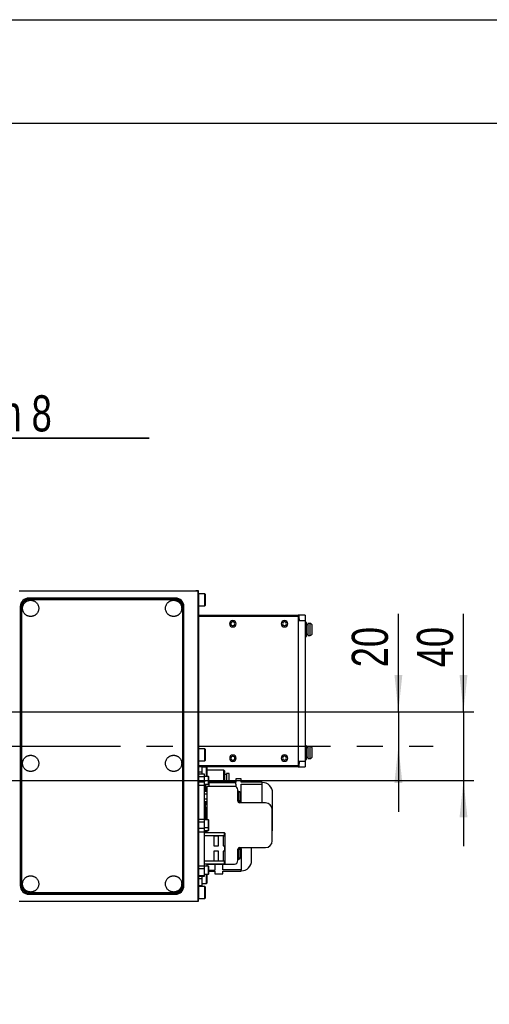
# Model space of a CAD drawing. Extents: x 0 to 841, y 0 to 594.
# Tile 76 of 142: x 358 to 403, y 499 to 594. Entities that reach past the tile are written whole.
import ezdxf

# ---------------------------------------------------------------- set-up
doc = ezdxf.new("R2010")
doc.units = 0
doc.linetypes.add('CENTERX2', pattern=[20.32, 12.7, -2.54, 2.54, -2.54])
doc.layers.get('0').update_dxf_attribs({"linetype": 'CONTINUOUS'})
doc.styles.add('SLDTEXTSTYLE0', font='TXT', dxfattribs={"width": 0.75})
doc.styles.add('SLDTEXTSTYLE3', font='TXT', dxfattribs={"width": 0.6875})
doc.dimstyles.new('SLDDIMSTYLE0', dxfattribs={"dimtxt": 3.5, "dimasz": 3.556, "dimexe": 0, "dimexo": 0.0625, "dimgap": 0.875, "dimtad": 1, "dimlfac": 6, "dimrnd": 1e-09, "dimzin": 12, "dimtxsty": 'SLDTEXTSTYLE0', "dimsah": 1, "dimcen": 0.09, "dimazin": 3, "dimtfac": 1, "dimtmove": 0, "dimatfit": 3, "dimtolj": 1, "dimtzin": 12})
doc.dimstyles.new('SLDDIMSTYLE17', dxfattribs={"dimtxt": 3.5, "dimasz": 3.556, "dimexe": 0, "dimexo": 0.0625, "dimgap": 0.875, "dimtad": 1, "dimlfac": 2.5, "dimrnd": 1e-09, "dimzin": 12, "dimtxsty": 'SLDTEXTSTYLE0', "dimblk1": 'NONE', "dimblk2": 'NONE', "dimsah": 1, "dimcen": 0, "dimazin": 3, "dimtol": 1, "dimtp": 0.012, "dimtfac": 1, "dimtdec": 3, "dimtmove": 0, "dimatfit": 3, "dimtolj": 1})
doc.dimstyles.new('SLDDIMSTYLE18', dxfattribs={"dimtxt": 3.5, "dimasz": 3.556, "dimexe": 0, "dimexo": 0.0625, "dimgap": 0.875, "dimtad": 1, "dimlfac": 2.5, "dimrnd": 1e-09, "dimzin": 12, "dimtxsty": 'SLDTEXTSTYLE0', "dimblk1": 'NONE', "dimblk2": 'NONE', "dimsah": 1, "dimcen": 0, "dimazin": 3, "dimtol": 1, "dimtp": 0.01, "dimtfac": 1, "dimtmove": 0, "dimatfit": 3, "dimtolj": 1})

# ---------------------------------------------------------------- blocks, each defined once
blk = doc.blocks.new('_D_37')
at = {"color": 7, "linetype": 'CONTINUOUS'}
for p, q in [((394.388, 527.252), (394.388, 536.719)), ((320.913, 527.252), (395.388, 527.252)), ((394.388, 527.252), (394.388, 523.919)), ((394.388, 523.919), (394.388, 517.569))]:
    blk.add_line(p, q, dxfattribs=at)
for points in [[(394.388, 527.252), (394.769, 530.808), (394.007, 530.808)], [(394.388, 523.919), (394.007, 520.363), (394.769, 520.363)]]:
    blk.add_solid(points, dxfattribs=at)
at = {"color": 7, "linetype": 'CONTINUOUS', "insert": (389.876, 531.546, 0.017), "char_height": 3.5, "attachment_point": 1, "rotation": 90, "style": 'SLDTEXTSTYLE0'}
blk.add_mtext('20', dxfattribs=at)
blk = doc.blocks.new('_D_46')
at = {"color": 7, "linetype": 'CONTINUOUS'}
for p, q in [((400.686, 527.252), (400.686, 536.719)), ((320.913, 527.252), (401.686, 527.252)), ((400.686, 527.252), (400.686, 520.586)), ((320.913, 520.586), (401.686, 520.586)), ((400.686, 520.586), (400.686, 514.236))]:
    blk.add_line(p, q, dxfattribs=at)
for points in [[(400.686, 527.252), (401.067, 530.808), (400.305, 530.808)], [(400.686, 520.586), (400.305, 517.03), (401.067, 517.03)]]:
    blk.add_solid(points, dxfattribs=at)
at = {"color": 7, "linetype": 'CONTINUOUS', "insert": (396.174, 531.546, -101.859), "char_height": 3.5, "attachment_point": 1, "rotation": 90, "style": 'SLDTEXTSTYLE0'}
blk.add_mtext('40', dxfattribs=at)
blk = doc.blocks.new('SW_NOTE_4')
at = {"color": 0, "linetype": 'CONTINUOUS'}
for p, q in [((0, 0), (30.76, 0)), ((30.76, 0), (0, 0)), ((0, 0), (30.76, 0)), ((30.76, 0), (0, 0)), ((0, 0), (30.76, 0)), ((30.76, 0), (0, 0))]:
    blk.add_line(p, q, dxfattribs=at)
at = {"color": 0, "linetype": 'CONTINUOUS', "insert": (0.064, 4.166), "char_height": 3.5, "attachment_point": 1, "style": 'SLDTEXTSTYLE0'}
blk.add_mtext('4xM4 depth 8', dxfattribs=at)
blk = doc.blocks.new('_D_71')
at = {"color": 7, "linetype": 'CONTINUOUS'}
for centre, start, end in [((561.062, 536.749), 153.43495, 206.56505), ((557.426, 536.749), 333.43495, 26.56505)]:
    blk.add_arc(centre, 10.12, start, end, dxfattribs=at)
at = {"color": 7, "linetype": 'CONTINUOUS', "char_height": 3.5, "attachment_point": 1}
for s, insert, style in [('0.012', (554.839, 541.26, -108.66), 'SLDTEXTSTYLE0'), ('+', (552.01, 541.26, -108.66), 'SLDTEXTSTYLE0'), ('%%c', (534.716, 536.735, -108.66), 'SLDTEXTSTYLE0'), ('4 H7', (539.995, 536.788, -108.66), 'SLDTEXTSTYLE3'), ('0', (554.839, 536.735, -108.66), 'SLDTEXTSTYLE0'), ('depth 4', (568.858, 536.788, -108.66), 'SLDTEXTSTYLE0')]:
    blk.add_mtext(s, dxfattribs=dict(at, insert=insert, style=style))
blk = doc.blocks.new('_NONE')
blk = doc.blocks.new('_D_72')
at = {"color": 7, "linetype": 'CONTINUOUS'}
for centre, start, end in [((561.427, 563.816), 153.43495, 206.56505), ((555.205, 563.816), 333.43495, 26.56505)]:
    blk.add_arc(centre, 10.12, start, end, dxfattribs=at)
at = {"color": 7, "linetype": 'CONTINUOUS', "char_height": 3.5, "attachment_point": 1}
for s, insert, style in [('0.01', (555.205, 568.328, -108.66), 'SLDTEXTSTYLE0'), ('+', (552.375, 568.328, -108.66), 'SLDTEXTSTYLE0'), ('depth 5', (566.637, 563.855, -108.66), 'SLDTEXTSTYLE0'), ('2x', (530.254, 563.855, -108.66), 'SLDTEXTSTYLE0'), ('%%c', (535.081, 563.802, -108.66), 'SLDTEXTSTYLE0'), ('3 H7', (540.36, 563.855, -108.66), 'SLDTEXTSTYLE3'), ('0', (555.205, 563.802, -108.66), 'SLDTEXTSTYLE0')]:
    blk.add_mtext(s, dxfattribs=dict(at, insert=insert, style=style))

msp = doc.modelspace()

# ---------------------------------------------------------------- linework, layer by layer
at = {"color": 7, "linetype": 'CONTINUOUS'}
for p, q in [((0.0788, 594.2148), (841.0788, 594.2148)), ((25.0788, 584.2148), (831.0788, 584.2148)), ((374.9711, 538.919), (357.6827, 538.919)), ((374.8044, 538.9357), (374.8044, 538.919)), ((375.0544, 538.9357), (374.8044, 538.9357)), ((374.9711, 538.919), (374.9711, 508.919)), ((375.0544, 538.4357), (375.0544, 538.9357)), ((375.0544, 538.4357), (375.0544, 509.4023)), ((375.6544, 538.669), (375.0711, 538.669)), ((375.7211, 538.6023), (375.6544, 538.669)), ((375.6544, 537.5023), (375.6544, 538.669)), ((375.7211, 537.569), (375.7211, 538.6023)), ((357.8044, 537.419), (357.8044, 510.419)), ((372.8044, 538.2523), (358.6377, 538.2523)), ((358.7211, 538.169), (358.7211, 538.119)), ((358.7211, 538.169), (372.7211, 538.169)), ((358.7211, 538.119), (372.7211, 538.119)), ((372.7211, 538.169), (372.7211, 538.119)), ((373.6377, 510.419), (373.6377, 537.419)), ((375.0711, 537.5023), (375.6544, 537.5023)), ((375.6544, 537.5023), (375.7211, 537.569)), ((357.9377, 537.3357), (357.8877, 537.3357)), ((357.8877, 510.5023), (357.8877, 537.3357)), ((357.9377, 510.5023), (357.9377, 537.3357)), ((373.5044, 537.3357), (373.5044, 510.5023)), ((373.5544, 537.3357), (373.5044, 537.3357)), ((373.5544, 537.3357), (373.5544, 510.5023)), ((375.0544, 536.5857), (384.7044, 536.5857)), ((375.0544, 536.5023), (384.7044, 536.5023)), ((384.7044, 536.5023), (384.7044, 536.5857)), ((384.7877, 536.5857), (384.7044, 536.5857)), ((384.7044, 536.5023), (384.7044, 522.0023)), ((384.7877, 536.2523), (384.7877, 536.5857)), ((385.3711, 536.5857), (384.7877, 536.5857)), ((385.3711, 536.5857), (385.3711, 536.0857)), ((384.7044, 536.2523), (384.7877, 536.2523)), ((384.7877, 536.2523), (384.7877, 536.0857)), ((384.7877, 536.0857), (385.3711, 536.0857)), ((385.3711, 536.0857), (385.3711, 522.419)), ((385.5044, 535.8773), (385.3711, 535.8773)), ((385.5044, 534.544), (385.5044, 535.8773)), ((385.6211, 535.6607), (385.5044, 535.6607)), ((385.8377, 535.794), (385.6211, 535.794)), ((385.6211, 535.794), (385.6211, 534.6273)), ((385.3711, 534.544), (385.5044, 534.544)), ((385.5044, 534.7607), (385.6211, 534.7607)), ((385.6211, 534.6273), (385.8377, 534.6273)), ((375.6544, 523.669), (375.0711, 523.669)), ((375.7211, 523.6023), (375.6544, 523.669)), ((375.6544, 522.5023), (375.6544, 523.669)), ((375.7211, 522.569), (375.7211, 523.6023)), ((385.5044, 523.9607), (385.3711, 523.9607)), ((385.5044, 522.6273), (385.5044, 523.9607)), ((385.6211, 523.744), (385.5044, 523.744)), ((385.8377, 523.8773), (385.6211, 523.8773)), ((385.6211, 523.8773), (385.6211, 522.7107)), ((375.0711, 522.5023), (375.6544, 522.5023)), ((375.6544, 522.5023), (375.7211, 522.569)), ((384.7877, 522.2523), (384.7044, 522.2523)), ((385.3711, 522.419), (384.7877, 522.419)), ((384.7877, 522.419), (384.7877, 522.2523)), ((384.7877, 521.919), (384.7877, 522.2523)), ((385.3711, 522.6273), (385.5044, 522.6273)), ((385.3711, 522.419), (385.3711, 521.919)), ((385.5044, 522.844), (385.6211, 522.844)), ((385.6211, 522.7107), (385.8377, 522.7107)), ((384.7044, 522.0023), (375.0544, 522.0023)), ((384.7044, 521.919), (375.0544, 521.919)), ((375.0544, 521.419), (375.3877, 521.419)), ((375.6211, 521.2107), (375.0544, 521.2107)), ((375.3877, 521.419), (375.3877, 521.919)), ((375.8211, 521.8773), (375.3877, 521.8773)), ((375.3877, 521.2107), (375.3877, 521.419)), ((375.6211, 520.9963), (375.6211, 521.2107)), ((375.8877, 521.8107), (375.8211, 521.8773)), ((375.8211, 520.994), (375.8211, 521.8773)), ((375.8509, 521.919), (375.8629, 521.8355)), ((375.8877, 521.8523), (375.8699, 521.919)), ((375.8877, 521.8107), (375.8877, 521.8523)), ((375.8877, 521.0273), (375.8877, 521.8107)), ((377.5021, 521.6023), (375.8877, 521.6023)), ((377.6044, 521.5), (377.5021, 521.6023)), ((377.5021, 520.419), (377.5021, 521.6023)), ((377.6044, 520.419), (377.6044, 521.5)), ((377.7711, 521.1857), (377.6044, 521.1857)), ((378.0211, 521.269), (377.7711, 521.269)), ((377.7711, 521.269), (377.7711, 520.419)), ((378.0211, 520.419), (378.0211, 521.269)), ((384.7044, 522.0023), (384.7044, 521.919)), ((384.7044, 521.919), (384.7877, 521.919)), ((384.7877, 521.919), (385.3711, 521.919)), ((375.0544, 520.9963), (375.6211, 520.9963)), ((375.0544, 520.5156), (375.6211, 520.5156)), ((375.0544, 520.4707), (375.6211, 520.4707)), ((375.6211, 520.5156), (375.6211, 520.9963)), ((375.6211, 520.5156), (375.6211, 520.4707)), ((375.6211, 520.1373), (375.6211, 520.4707)), ((376.0044, 520.994), (375.6377, 520.994)), ((375.6377, 520.244), (376.0044, 520.244)), ((375.7211, 520.244), (375.7211, 519.5168)), ((375.8544, 520.994), (375.8877, 521.0273)), ((375.8877, 520.994), (375.8877, 521.0273)), ((376.0377, 520.9607), (376.0044, 520.994)), ((376.0044, 520.244), (376.0044, 520.994)), ((376.0044, 520.244), (376.0377, 520.2773)), ((376.0377, 520.2773), (376.0377, 520.9607)), ((376.0544, 520.669), (376.0377, 520.669)), ((376.0544, 520.419), (376.0544, 520.669)), ((378.6711, 520.419), (376.0544, 520.419)), ((376.0544, 520.419), (376.0544, 520.4038)), ((376.0544, 520.4038), (376.0544, 520.0823)), ((376.0544, 520.4038), (378.6711, 520.4038)), ((379.1711, 520.7523), (378.6711, 520.7523)), ((378.6711, 520.7523), (378.6711, 520.419)), ((378.6711, 520.4038), (378.6711, 520.419)), ((378.6711, 520.2516), (378.6711, 520.4038)), ((378.6711, 520.2516), (378.6711, 519.9917)), ((379.1711, 520.419), (379.1711, 520.7523)), ((381.2211, 520.419), (379.1711, 520.419)), ((379.1711, 520.2516), (381.2211, 520.2516)), ((379.1711, 518.4357), (379.1711, 520.2516)), ((381.2211, 520.2516), (381.2211, 520.419)), ((381.2211, 518.4357), (381.2211, 520.2516)), ((375.0544, 520.1373), (375.6211, 520.1373)), ((375.6211, 516.8357), (375.6211, 520.1373)), ((375.8544, 519.5168), (375.6211, 519.5168)), ((375.8544, 519.2762), (375.6211, 519.2762)), ((378.5211, 520.0273), (375.8544, 520.0273)), ((375.8544, 520.0273), (375.8544, 519.5168)), ((375.8544, 519.5168), (375.8544, 519.2762)), ((375.8544, 519.2762), (375.8544, 518.7951)), ((376.0544, 520.0273), (376.0544, 520.0823)), ((378.8544, 518.6023), (378.8544, 519.694)), ((378.9377, 519.539), (378.8544, 519.539)), ((375.8544, 518.7951), (375.6211, 518.7951)), ((375.6211, 518.5545), (375.8544, 518.5545)), ((375.7211, 518.569), (375.7211, 518.2502)), ((375.8544, 518.7951), (375.8544, 518.5545)), ((375.8544, 518.5545), (375.8544, 516.794)), ((378.8669, 518.539), (378.9377, 518.539)), ((381.5211, 518.4357), (379.0211, 518.4357)), ((375.7377, 518.2586), (375.6211, 518.2586)), ((375.7377, 518.0086), (375.7377, 518.2586)), ((375.7377, 518.0086), (375.7377, 516.794)), ((382.1877, 514.769), (382.1877, 517.769)), ((375.0544, 516.8357), (375.6211, 516.8357)), ((375.6211, 516.55), (375.0544, 516.55)), ((375.6211, 516.55), (375.6211, 516.8357)), ((375.6211, 515.9707), (375.6211, 516.55)), ((376.0044, 516.794), (375.6377, 516.794)), ((375.8544, 516.8357), (375.7377, 516.8357)), ((376.0377, 516.7607), (376.0044, 516.794)), ((376.0044, 516.044), (376.0044, 516.794)), ((376.0377, 516.0773), (376.0377, 516.7607)), ((375.0544, 515.9707), (375.6211, 515.9707)), ((375.0544, 515.6373), (375.6211, 515.6373)), ((375.6211, 515.6373), (375.6211, 515.9707)), ((375.6211, 512.3357), (375.6211, 515.6373)), ((377.5661, 515.5148), (375.6211, 515.5148)), ((375.6377, 516.044), (376.0044, 516.044)), ((375.6377, 515.744), (376.0044, 515.744)), ((375.7377, 515.744), (375.7377, 515.5148)), ((375.8544, 515.744), (375.8544, 515.5148)), ((376.0044, 516.044), (376.0377, 516.0773)), ((376.0044, 515.744), (376.0044, 516.044)), ((376.0044, 515.744), (376.0377, 515.7773)), ((376.0377, 515.7773), (376.0377, 516.0773)), ((377.5661, 515.2565), (377.5661, 515.5148)), ((377.5661, 515.5148), (377.6377, 515.4732)), ((377.6377, 515.2565), (377.6377, 515.4732)), ((375.6211, 515.2565), (377.5661, 515.2565)), ((376.9877, 515.219), (376.5377, 515.219)), ((376.5377, 515.219), (376.5377, 514.269)), ((376.9877, 514.269), (376.9877, 515.219)), ((377.4211, 515.2023), (377.4211, 514.269)), ((377.5661, 515.2023), (377.4211, 515.2023)), ((377.5661, 515.2565), (377.6377, 515.2565)), ((377.5661, 515.2565), (377.5661, 515.2023)), ((377.5661, 515.2023), (377.6377, 515.2023)), ((377.6377, 515.2023), (377.6377, 515.2565)), ((377.6377, 514.269), (377.6377, 515.2023)), ((376.5377, 514.269), (376.9877, 514.269)), ((376.9877, 513.769), (376.5377, 513.769)), ((376.5377, 513.769), (376.5377, 512.819)), ((376.9877, 512.819), (376.9877, 513.769)), ((377.4211, 514.269), (377.5661, 514.269)), ((377.5661, 513.769), (377.4211, 513.769)), ((377.4211, 513.769), (377.4211, 512.8357)), ((377.5661, 514.269), (377.5661, 513.769)), ((377.6377, 514.269), (377.5661, 514.269)), ((377.5661, 513.769), (377.6377, 513.769)), ((377.6377, 513.769), (377.6377, 514.269)), ((377.6377, 512.8357), (377.6377, 513.769)), ((378.8544, 512.844), (378.8544, 513.9357)), ((378.9377, 513.9857), (378.8621, 513.9857)), ((379.0107, 513.9689), (379.1877, 513.9689)), ((379.0211, 514.1023), (381.5211, 514.1023)), ((379.1877, 513.9689), (379.1877, 514.1023)), ((379.1877, 513.9689), (379.1877, 511.9525)), ((377.5661, 512.7815), (375.6211, 512.7815)), ((376.5377, 512.819), (376.9877, 512.819)), ((377.4211, 512.8357), (377.5661, 512.8357)), ((377.5661, 512.8357), (377.5661, 512.7815)), ((377.6377, 512.8357), (377.5661, 512.8357)), ((377.5661, 512.7815), (377.6377, 512.7815)), ((377.5661, 512.5232), (377.5661, 512.7815)), ((377.6377, 512.7815), (377.6377, 512.8357)), ((377.6377, 512.5648), (377.6377, 512.7815)), ((378.8544, 512.9857), (378.9377, 512.9857)), ((375.0544, 512.3357), (375.6211, 512.3357)), ((375.6211, 512.05), (375.0544, 512.05)), ((375.6211, 512.5232), (377.5661, 512.5232)), ((375.6211, 512.05), (375.6211, 512.3357)), ((375.6211, 511.3964), (375.6211, 512.05)), ((376.0044, 512.294), (375.6377, 512.294)), ((375.8544, 512.5232), (375.8544, 512.5107)), ((375.8544, 512.5107), (378.5211, 512.5107)), ((375.8877, 512.294), (375.8877, 512.5107)), ((376.0377, 512.2607), (376.0044, 512.294)), ((376.0044, 511.544), (376.0044, 512.294)), ((376.0377, 511.5773), (376.0377, 512.2607)), ((376.6377, 511.8926), (376.0377, 511.8926)), ((376.0377, 511.8357), (376.6377, 511.8357)), ((376.6377, 512.5107), (376.6377, 511.9525)), ((376.6377, 511.8926), (376.6377, 511.9525)), ((376.6377, 511.8357), (376.6377, 511.8926)), ((376.6377, 511.8357), (376.6377, 511.5523)), ((377.3877, 511.9525), (377.3877, 512.5107)), ((379.1877, 511.9525), (377.3877, 511.9525)), ((377.3877, 511.8357), (379.1877, 511.8357)), ((377.3877, 511.5523), (377.3877, 511.8357)), ((377.6377, 512.5648), (377.5661, 512.5232)), ((379.1877, 511.8357), (379.1877, 511.9525)), ((375.0544, 511.3964), (375.6211, 511.3964)), ((375.0544, 511.3273), (375.6211, 511.3273)), ((375.3877, 511.0857), (375.0544, 511.0857)), ((375.3877, 511.0857), (375.3877, 511.3273)), ((375.3877, 510.419), (375.3877, 511.0857)), ((375.6377, 511.544), (375.6211, 511.544)), ((375.6211, 511.3273), (375.6211, 511.3964)), ((375.6377, 511.544), (376.0044, 511.544)), ((375.8877, 511.4773), (375.8211, 511.544)), ((375.8211, 510.6273), (375.8211, 511.544)), ((375.8211, 510.6273), (375.8877, 510.694)), ((375.8877, 511.4773), (375.8877, 511.544)), ((375.8877, 510.694), (375.8877, 511.4773)), ((376.0044, 511.544), (376.0377, 511.5773)), ((376.6377, 511.5523), (377.3877, 511.5523)), ((357.8877, 510.5023), (357.9377, 510.5023)), ((373.5544, 510.5023), (373.5044, 510.5023)), ((375.0544, 510.419), (375.3877, 510.419)), ((375.6544, 510.3357), (375.0711, 510.3357)), ((375.3877, 510.6273), (375.8211, 510.6273)), ((375.7211, 510.269), (375.6544, 510.3357)), ((375.6544, 509.169), (375.6544, 510.3357)), ((375.7211, 509.2357), (375.7211, 510.269)), ((357.6827, 508.919), (374.9711, 508.919)), ((358.6377, 509.5857), (372.8044, 509.5857)), ((372.7211, 509.719), (358.7211, 509.719)), ((358.7211, 509.669), (358.7211, 509.719)), ((372.7211, 509.669), (358.7211, 509.669)), ((372.7211, 509.669), (372.7211, 509.719)), ((374.8044, 508.919), (374.8044, 508.9023)), ((374.8044, 508.9023), (375.0544, 508.9023)), ((375.0544, 508.9023), (375.0544, 509.4023)), ((375.0711, 509.169), (375.6544, 509.169)), ((375.6544, 509.169), (375.7211, 509.2357))]:
    msp.add_line(p, q, dxfattribs=at)
at = {"color": 8, "linetype": 'CONTINUOUS'}
for p, q in [((374.9711, 538.4357), (375.0544, 538.4357)), ((375.0711, 537.5023), (375.0711, 538.669)), ((385.8377, 534.6273), (385.8377, 535.794)), ((375.0711, 522.5023), (375.0711, 523.669)), ((385.8377, 522.7107), (385.8377, 523.8773)), ((375.6377, 520.244), (375.6377, 520.994)), ((378.9377, 518.539), (378.9377, 519.539)), ((375.6211, 518.0086), (375.7377, 518.0086)), ((375.6377, 516.044), (375.6377, 516.794)), ((375.6377, 515.744), (375.6377, 516.044)), ((378.9377, 512.9857), (378.9377, 513.9857)), ((375.6377, 511.544), (375.6377, 512.294)), ((375.0711, 509.169), (375.0711, 510.3357)), ((375.0544, 509.4023), (374.9711, 509.4023))]:
    msp.add_line(p, q, dxfattribs=at)
at = {"color": 7, "linetype": 'CENTERX2'}
msp.add_line((192.2305, 523.919), (397.7378, 523.919), dxfattribs=at)
at = {"color": 7, "linetype": 'CONTINUOUS'}
msp.add_lwpolyline([(382.1877, 515.6796), (382.2019, 515.7406), (382.2211, 515.9357)], dxfattribs=at)
for centre, radius, start, end in [((375.0711, 538.6523), 0.0167, 90, 180), ((358.6377, 537.419), 0.8333, 90, 180), ((358.7211, 537.3357), 0.8333, 90, 180), ((358.7211, 537.3357), 0.7833, 90, 180), ((372.7211, 537.3357), 0.8333, 0, 90), ((372.7211, 537.3357), 0.7833, 0, 90), ((372.8044, 537.419), 0.8333, 0, 90), ((375.0711, 537.519), 0.0167, 180, 270), ((378.3677, 535.7572), 0.3083, 90, 270), ((378.3677, 535.7572), 0.1917, 90, 270), ((378.3677, 535.7572), 0.3083, 270, 90), ((378.3677, 535.7572), 0.1917, 270, 90), ((383.3677, 535.7572), 0.3083, 90, 270), ((383.3677, 535.7572), 0.1917, 90, 270), ((383.3677, 535.7572), 0.3083, 270, 90), ((383.3677, 535.7572), 0.1917, 270, 90), ((385.8377, 535.5773), 0.2167, 0, 90), ((385.8377, 534.844), 0.2167, 270, 0), ((375.0711, 523.6523), 0.0167, 90, 180), ((385.8377, 523.6607), 0.2167, 0, 90), ((375.0711, 522.519), 0.0167, 180, 270), ((378.3711, 522.7523), 0.3083, 90, 270), ((378.3711, 522.7523), 0.1917, 90, 270), ((378.3711, 522.7523), 0.3083, 270, 90), ((378.3711, 522.7523), 0.1917, 270, 90), ((383.3677, 522.7572), 0.3083, 90, 270), ((383.3677, 522.7572), 0.1917, 90, 270), ((383.3677, 522.7572), 0.3083, 270, 90), ((383.3677, 522.7572), 0.1917, 270, 90), ((385.8377, 522.9273), 0.2167, 270, 0), ((375.6377, 520.9773), 0.0167, 90, 180), ((375.6377, 520.2607), 0.0167, 180, 270), ((381.2211, 519.4023), 1, 0, 90.01851), ((378.5211, 519.694), 0.3333, 0, 90), ((378.9377, 519.3723), 0.1667, 0, 90), ((379.0211, 518.6023), 0.1667, 180, 270), ((378.9377, 518.7057), 0.1667, 270, 0), ((381.5211, 517.769), 0.6667, 0, 90), ((375.6377, 516.7773), 0.0167, 90, 180), ((375.6377, 516.0607), 0.0167, 180, 270), ((375.6377, 515.7607), 0.0167, 180, 270), ((381.5211, 514.769), 0.6667, 270, 0), ((379.0211, 513.9357), 0.1667, 90, 180), ((378.9377, 513.819), 0.1667, 0, 90), ((378.5211, 512.844), 0.3333, 270, 0), ((378.9377, 513.1523), 0.1667, 270, 0), ((379.1877, 512.8523), 1, 270.01851, 0), ((375.6377, 512.2773), 0.0167, 90, 180), ((375.6377, 511.5607), 0.0167, 180, 270), ((358.6377, 510.419), 0.8333, 180, 270), ((358.7211, 510.5023), 0.8333, 180, 270), ((358.7211, 510.5023), 0.7833, 180, 270), ((372.7211, 510.5023), 0.7833, 270, 0), ((372.7211, 510.5023), 0.8333, 270, 0), ((372.8044, 510.419), 0.8333, 270, 0), ((375.0711, 510.319), 0.0167, 90, 180), ((375.0711, 509.1857), 0.0167, 180, 270)]:
    msp.add_arc(centre, radius, start, end, dxfattribs=at)
for points, knots in [([(358.8044, 536.469), (358.792, 536.4692), (358.7673, 536.4695), (358.7304, 536.4722), (358.6938, 536.4764), (358.6575, 536.4825), (358.6216, 536.4902), (358.586, 536.4997), (358.5508, 536.5109), (358.5028, 536.5286), (358.4434, 536.5556), (358.3746, 536.5958), (358.3096, 536.6432), (358.2296, 536.7154), (358.1447, 536.8198), (358.0728, 536.9589), (358.0301, 537.1046), (358.0165, 537.2523), (358.0301, 537.4), (358.0728, 537.5458), (358.1447, 537.6849), (358.2295, 537.7892), (358.3096, 537.8614), (358.3745, 537.9088), (358.4434, 537.9491), (358.514, 537.9812), (358.5856, 538.0058), (358.6573, 538.023), (358.7304, 538.0337), (358.7797, 538.035), (358.8044, 538.0357)], [0, 0, 0, 0, 0.0151342, 0.0301666, 0.0451305, 0.0600593, 0.074987, 0.0899473, 0.104974, 0.1201, 0.1522589, 0.1844535, 0.2172967, 0.2501763, 0.3158112, 0.3800822, 0.4400312, 0.5000162, 0.5599653, 0.6199503, 0.6842213, 0.7498562, 0.7826994, 0.815579, 0.8477379, 0.8799325, 0.9100641, 0.9399393, 0.969828, 1, 1, 1, 1]), ([(358.8044, 538.0357), (358.8168, 538.0355), (358.8415, 538.0352), (358.8784, 538.0325), (358.915, 538.0282), (358.9513, 538.0222), (358.9872, 538.0144), (359.0228, 538.005), (359.058, 537.9938), (359.1059, 537.9761), (359.1653, 537.9491), (359.2342, 537.9088), (359.2992, 537.8614), (359.3792, 537.7892), (359.464, 537.6849), (359.536, 537.5458), (359.5786, 537.4), (359.5923, 537.2524), (359.5787, 537.1047), (359.536, 536.9589), (359.464, 536.8198), (359.3792, 536.7155), (359.2992, 536.6432), (359.2343, 536.5959), (359.1654, 536.5556), (359.0948, 536.5235), (359.0232, 536.4989), (358.9515, 536.4817), (358.8784, 536.471), (358.8291, 536.4697), (358.8044, 536.469)], [0, 0, 0, 0, 0.0151342, 0.0301666, 0.0451305, 0.0600593, 0.074987, 0.0899473, 0.104974, 0.1201, 0.1522589, 0.1844535, 0.2172967, 0.2501763, 0.3158112, 0.3800822, 0.4400312, 0.5000162, 0.5599653, 0.6199503, 0.6842213, 0.7498562, 0.7826994, 0.815579, 0.8477379, 0.8799325, 0.9100641, 0.9399393, 0.969828, 1, 1, 1, 1]), ([(372.6377, 536.469), (372.6253, 536.4692), (372.6006, 536.4695), (372.5637, 536.4722), (372.5271, 536.4764), (372.4909, 536.4825), (372.4549, 536.4902), (372.4194, 536.4997), (372.3841, 536.5109), (372.3362, 536.5286), (372.2768, 536.5556), (372.2079, 536.5958), (372.1429, 536.6432), (372.0629, 536.7154), (371.9781, 536.8198), (371.9061, 536.9589), (371.8635, 537.1046), (371.8499, 537.2523), (371.8635, 537.4), (371.9061, 537.5458), (371.9781, 537.6849), (372.0629, 537.7892), (372.1429, 537.8614), (372.2078, 537.9088), (372.2768, 537.9491), (372.3474, 537.9812), (372.4189, 538.0058), (372.4907, 538.023), (372.5637, 538.0337), (372.613, 538.035), (372.6377, 538.0357)], [0, 0, 0, 0, 0.0151342, 0.0301666, 0.0451305, 0.0600593, 0.074987, 0.0899473, 0.104974, 0.1201, 0.1522589, 0.1844535, 0.2172967, 0.2501763, 0.3158112, 0.3800822, 0.4400312, 0.5000162, 0.5599653, 0.6199503, 0.6842213, 0.7498562, 0.7826994, 0.815579, 0.8477379, 0.8799325, 0.9100641, 0.9399393, 0.969828, 1, 1, 1, 1]), ([(372.6377, 538.0357), (372.6501, 538.0355), (372.6749, 538.0352), (372.7118, 538.0325), (372.7483, 538.0282), (372.7846, 538.0222), (372.8205, 538.0144), (372.8561, 538.005), (372.8913, 537.9938), (372.9393, 537.9761), (372.9987, 537.9491), (373.0676, 537.9088), (373.1325, 537.8614), (373.2126, 537.7892), (373.2974, 537.6849), (373.3693, 537.5458), (373.412, 537.4), (373.4256, 537.2524), (373.412, 537.1047), (373.3693, 536.9589), (373.2974, 536.8198), (373.2126, 536.7155), (373.1325, 536.6432), (373.0676, 536.5959), (372.9987, 536.5556), (372.9281, 536.5235), (372.8565, 536.4989), (372.7848, 536.4817), (372.7117, 536.471), (372.6625, 536.4697), (372.6377, 536.469)], [0, 0, 0, 0, 0.01513416, 0.0301666, 0.04513046, 0.06005932, 0.074987, 0.08994734, 0.10497395, 0.12009999, 0.15225889, 0.18445349, 0.21729667, 0.2501763, 0.3158112, 0.38008218, 0.44003123, 0.50001624, 0.5599653, 0.61995032, 0.6842213, 0.7498562, 0.78269938, 0.81557901, 0.84773791, 0.87993251, 0.91006407, 0.93993925, 0.96982802, 1, 1, 1, 1]), ([(386.0544, 534.844), (386.0544, 534.844), (386.0544, 534.8826), (386.0544, 535.0201), (386.0544, 535.1134), (386.0544, 535.3079), (386.0544, 535.4012), (386.0544, 535.5387), (386.0544, 535.5773), (386.0544, 535.5773)], [0, 0, 0, 0, 0.25, 0.25, 0.5, 0.5, 0.75, 0.75, 1, 1, 1, 1]), ([(386.0544, 522.9273), (386.0544, 522.9273), (386.0544, 523.0916), (386.0544, 523.4964), (386.0544, 523.6607), (386.0544, 523.6607)], [0, 0, 0, 0, 0.5, 0.5, 1, 1, 1, 1]), ([(358.8044, 521.469), (358.792, 521.4692), (358.7673, 521.4695), (358.7304, 521.4722), (358.6938, 521.4764), (358.6575, 521.4825), (358.6216, 521.4902), (358.586, 521.4997), (358.5508, 521.5109), (358.5028, 521.5286), (358.4434, 521.5556), (358.3746, 521.5958), (358.3096, 521.6432), (358.2296, 521.7154), (358.1447, 521.8198), (358.0728, 521.9589), (358.0301, 522.1046), (358.0165, 522.2523), (358.0301, 522.4), (358.0728, 522.5458), (358.1447, 522.6849), (358.2295, 522.7892), (358.3096, 522.8614), (358.3745, 522.9088), (358.4434, 522.9491), (358.514, 522.9812), (358.5856, 523.0058), (358.6573, 523.023), (358.7304, 523.0337), (358.7797, 523.035), (358.8044, 523.0357)], [0, 0, 0, 0, 0.0151342, 0.0301666, 0.0451305, 0.0600593, 0.074987, 0.0899473, 0.104974, 0.1201, 0.1522589, 0.1844535, 0.2172967, 0.2501763, 0.3158112, 0.3800822, 0.4400312, 0.5000162, 0.5599653, 0.6199503, 0.6842213, 0.7498562, 0.7826994, 0.815579, 0.8477379, 0.8799325, 0.9100641, 0.9399393, 0.969828, 1, 1, 1, 1]), ([(358.8044, 523.0357), (358.8168, 523.0355), (358.8415, 523.0352), (358.8784, 523.0325), (358.915, 523.0282), (358.9513, 523.0222), (358.9872, 523.0144), (359.0228, 523.005), (359.058, 522.9938), (359.1059, 522.9761), (359.1653, 522.9491), (359.2342, 522.9088), (359.2992, 522.8614), (359.3792, 522.7892), (359.464, 522.6849), (359.536, 522.5458), (359.5786, 522.4), (359.5923, 522.2524), (359.5787, 522.1047), (359.536, 521.9589), (359.464, 521.8198), (359.3792, 521.7155), (359.2992, 521.6432), (359.2343, 521.5959), (359.1654, 521.5556), (359.0948, 521.5235), (359.0232, 521.4989), (358.9515, 521.4817), (358.8784, 521.471), (358.8291, 521.4697), (358.8044, 521.469)], [0, 0, 0, 0, 0.01513416, 0.0301666, 0.04513046, 0.06005932, 0.074987, 0.08994734, 0.10497395, 0.12009999, 0.15225889, 0.18445349, 0.21729667, 0.2501763, 0.3158112, 0.38008218, 0.44003123, 0.50001624, 0.5599653, 0.61995032, 0.6842213, 0.7498562, 0.78269938, 0.81557901, 0.84773791, 0.87993251, 0.91006407, 0.93993925, 0.96982802, 1, 1, 1, 1]), ([(372.6377, 521.469), (372.6253, 521.4692), (372.6006, 521.4695), (372.5637, 521.4722), (372.5271, 521.4764), (372.4909, 521.4825), (372.4549, 521.4902), (372.4194, 521.4997), (372.3841, 521.5109), (372.3362, 521.5286), (372.2768, 521.5556), (372.2079, 521.5958), (372.1429, 521.6432), (372.0629, 521.7154), (371.9781, 521.8198), (371.9061, 521.9589), (371.8635, 522.1046), (371.8499, 522.2523), (371.8635, 522.4), (371.9061, 522.5458), (371.9781, 522.6849), (372.0629, 522.7892), (372.1429, 522.8614), (372.2078, 522.9088), (372.2768, 522.9491), (372.3474, 522.9812), (372.4189, 523.0058), (372.4907, 523.023), (372.5637, 523.0337), (372.613, 523.035), (372.6377, 523.0357)], [0, 0, 0, 0, 0.0151342, 0.0301666, 0.0451305, 0.0600593, 0.074987, 0.0899473, 0.104974, 0.1201, 0.1522589, 0.1844535, 0.2172967, 0.2501763, 0.3158112, 0.3800822, 0.4400312, 0.5000162, 0.5599653, 0.6199503, 0.6842213, 0.7498562, 0.7826994, 0.815579, 0.8477379, 0.8799325, 0.9100641, 0.9399393, 0.969828, 1, 1, 1, 1]), ([(372.6377, 523.0357), (372.6501, 523.0355), (372.6749, 523.0352), (372.7118, 523.0325), (372.7483, 523.0282), (372.7846, 523.0222), (372.8205, 523.0144), (372.8561, 523.005), (372.8913, 522.9938), (372.9393, 522.9761), (372.9987, 522.9491), (373.0676, 522.9088), (373.1325, 522.8614), (373.2126, 522.7892), (373.2974, 522.6849), (373.3693, 522.5458), (373.412, 522.4), (373.4256, 522.2524), (373.412, 522.1047), (373.3693, 521.9589), (373.2974, 521.8198), (373.2126, 521.7155), (373.1325, 521.6432), (373.0676, 521.5959), (372.9987, 521.5556), (372.9281, 521.5235), (372.8565, 521.4989), (372.7848, 521.4817), (372.7117, 521.471), (372.6625, 521.4697), (372.6377, 521.469)], [0, 0, 0, 0, 0.0151342, 0.0301666, 0.0451305, 0.0600593, 0.074987, 0.0899473, 0.104974, 0.1201, 0.1522589, 0.1844535, 0.2172967, 0.2501763, 0.3158112, 0.3800822, 0.4400312, 0.5000162, 0.5599653, 0.6199503, 0.6842213, 0.7498562, 0.7826994, 0.815579, 0.8477379, 0.8799325, 0.9100641, 0.9399393, 0.969828, 1, 1, 1, 1]), ([(379.1044, 518.7057), (379.1044, 518.7057), (379.1044, 518.855), (379.1044, 519.223), (379.1044, 519.3723), (379.1044, 519.3723)], [0, 0, 0, 0, 0.5, 0.5, 1, 1, 1, 1]), ([(382.2211, 515.9357), (382.2211, 515.9357), (382.2211, 516.1183), (382.2211, 516.7684), (382.2211, 517.2093), (382.2211, 518.1287), (382.2211, 518.5696), (382.2211, 519.2197), (382.2211, 519.4023), (382.2211, 519.4023)], [0, 0, 0, 0, 0.25, 0.25, 0.5, 0.5, 0.75, 0.75, 1, 1, 1, 1]), ([(379.1044, 513.1523), (379.1044, 513.1523), (379.1044, 513.3017), (379.1044, 513.6696), (379.1044, 513.819), (379.1044, 513.819)], [0, 0, 0, 0, 0.5, 0.5, 1, 1, 1, 1]), ([(380.1877, 512.8523), (380.1877, 512.8688), (380.1877, 512.8941), (380.1877, 513.048), (380.1877, 513.2071), (380.1877, 513.4049), (380.1877, 513.691), (380.1877, 513.94), (380.1877, 514.0968), (380.1877, 514.1023)], [0, 0, 0, 0, 0.2373703, 0.3651508, 0.4956428, 0.6261347, 0.7539156, 0.9912855, 1, 1, 1, 1]), ([(358.8044, 509.8023), (358.792, 509.8025), (358.7673, 509.8028), (358.7304, 509.8055), (358.6938, 509.8098), (358.6575, 509.8158), (358.6216, 509.8235), (358.586, 509.833), (358.5508, 509.8442), (358.5028, 509.8619), (358.4434, 509.8889), (358.3746, 509.9292), (358.3096, 509.9766), (358.2296, 510.0488), (358.1447, 510.1531), (358.0728, 510.2922), (358.0301, 510.438), (358.0165, 510.5856), (358.0301, 510.7333), (358.0728, 510.8791), (358.1447, 511.0182), (358.2295, 511.1225), (358.3096, 511.1947), (358.3745, 511.2421), (358.4434, 511.2824), (358.514, 511.3145), (358.5856, 511.3391), (358.6573, 511.3563), (358.7304, 511.367), (358.7797, 511.3683), (358.8044, 511.369)], [0, 0, 0, 0, 0.0151342, 0.0301666, 0.0451305, 0.0600593, 0.074987, 0.0899473, 0.104974, 0.1201, 0.1522589, 0.1844535, 0.2172967, 0.2501763, 0.3158112, 0.3800822, 0.4400312, 0.5000162, 0.5599653, 0.6199503, 0.6842213, 0.7498562, 0.7826994, 0.815579, 0.8477379, 0.8799325, 0.9100641, 0.9399393, 0.969828, 1, 1, 1, 1]), ([(358.8044, 511.369), (358.8168, 511.3688), (358.8415, 511.3685), (358.8784, 511.3658), (358.915, 511.3615), (358.9513, 511.3555), (358.9872, 511.3478), (359.0228, 511.3383), (359.058, 511.3271), (359.1059, 511.3094), (359.1653, 511.2824), (359.2342, 511.2421), (359.2992, 511.1948), (359.3792, 511.1226), (359.464, 511.0182), (359.536, 510.8791), (359.5786, 510.7334), (359.5923, 510.5857), (359.5787, 510.438), (359.536, 510.2922), (359.464, 510.1531), (359.3792, 510.0488), (359.2992, 509.9766), (359.2343, 509.9292), (359.1654, 509.8889), (359.0948, 509.8568), (359.0232, 509.8322), (358.9515, 509.815), (358.8784, 509.8043), (358.8291, 509.803), (358.8044, 509.8023)], [0, 0, 0, 0, 0.01513416, 0.0301666, 0.04513046, 0.06005932, 0.074987, 0.08994734, 0.10497395, 0.12009999, 0.15225889, 0.18445349, 0.21729667, 0.2501763, 0.3158112, 0.38008218, 0.44003123, 0.50001624, 0.5599653, 0.61995032, 0.6842213, 0.7498562, 0.78269938, 0.81557901, 0.84773791, 0.87993251, 0.91006407, 0.93993925, 0.96982802, 1, 1, 1, 1]), ([(372.6377, 509.8023), (372.6253, 509.8025), (372.6006, 509.8028), (372.5637, 509.8055), (372.5271, 509.8098), (372.4909, 509.8158), (372.4549, 509.8235), (372.4194, 509.833), (372.3841, 509.8442), (372.3362, 509.8619), (372.2768, 509.8889), (372.2079, 509.9292), (372.1429, 509.9766), (372.0629, 510.0488), (371.9781, 510.1531), (371.9061, 510.2922), (371.8635, 510.438), (371.8499, 510.5856), (371.8635, 510.7333), (371.9061, 510.8791), (371.9781, 511.0182), (372.0629, 511.1225), (372.1429, 511.1947), (372.2078, 511.2421), (372.2768, 511.2824), (372.3474, 511.3145), (372.4189, 511.3391), (372.4907, 511.3563), (372.5637, 511.367), (372.613, 511.3683), (372.6377, 511.369)], [0, 0, 0, 0, 0.0151342, 0.0301666, 0.0451305, 0.0600593, 0.074987, 0.0899473, 0.104974, 0.1201, 0.1522589, 0.1844535, 0.2172967, 0.2501763, 0.3158112, 0.3800822, 0.4400312, 0.5000162, 0.5599653, 0.6199503, 0.6842213, 0.7498562, 0.7826994, 0.815579, 0.8477379, 0.8799325, 0.9100641, 0.9399393, 0.969828, 1, 1, 1, 1]), ([(372.6377, 511.369), (372.6501, 511.3688), (372.6749, 511.3685), (372.7118, 511.3658), (372.7483, 511.3615), (372.7846, 511.3555), (372.8205, 511.3478), (372.8561, 511.3383), (372.8913, 511.3271), (372.9393, 511.3094), (372.9987, 511.2824), (373.0676, 511.2421), (373.1325, 511.1948), (373.2126, 511.1226), (373.2974, 511.0182), (373.3693, 510.8791), (373.412, 510.7334), (373.4256, 510.5857), (373.412, 510.438), (373.3693, 510.2922), (373.2974, 510.1531), (373.2126, 510.0488), (373.1325, 509.9766), (373.0676, 509.9292), (372.9987, 509.8889), (372.9281, 509.8568), (372.8565, 509.8322), (372.7848, 509.815), (372.7117, 509.8043), (372.6625, 509.803), (372.6377, 509.8023)], [0, 0, 0, 0, 0.01513416, 0.0301666, 0.04513046, 0.06005932, 0.074987, 0.08994734, 0.10497395, 0.12009999, 0.15225889, 0.18445349, 0.21729667, 0.2501763, 0.3158112, 0.38008218, 0.44003123, 0.50001624, 0.5599653, 0.61995032, 0.6842213, 0.7498562, 0.78269938, 0.81557901, 0.84773791, 0.87993251, 0.91006407, 0.93993925, 0.96982802, 1, 1, 1, 1])]:
    msp.add_open_spline(points, degree=3, knots=knots, dxfattribs=at)

# ---------------------------------------------------------------- block references
msp.add_blockref('SW_NOTE_4', (339.5161, 553.7054), dxfattribs=at)

# ---------------------------------------------------------------- dimensions: what is measured, and where the dimension line sits
for p1, text, dimstyle, picture, middle in [((0.8135, 0.8645), '2x<> depth 5', 'SLDDIMSTYLE18', '_D_72', (557.2953, 559.2902)), ((1.1114, 1.1265), '<> depth 4', 'SLDDIMSTYLE17', '_D_71', (560.6367, 532.2229))]:
    dim = msp.add_diameter_dim_2p(p1=p1, p2=(0, 0), text=text, dimstyle=dimstyle, dxfattribs=at)
    dim.commit()
    dim.dimension.update_dxf_attribs({"geometry": picture, "text_midpoint": middle, "dimtype": 163})
for base, p2, picture, middle in [((394.3881, 523.919), (397.7378, 523.919), '_D_37', (394.3881, 534.1325)), ((400.6858, 520.5857), (319.9127, 520.5857), '_D_46', (400.6858, 534.1325))]:
    dim = msp.add_linear_dim(base=base, p1=(319.9127, 527.2523), p2=p2, angle=90, dimstyle='SLDDIMSTYLE0', dxfattribs=at)
    dim.commit()
    dim.dimension.update_dxf_attribs({"geometry": picture, "text_midpoint": middle, "dimtype": 160})

doc.saveas('drawing.dxf')
